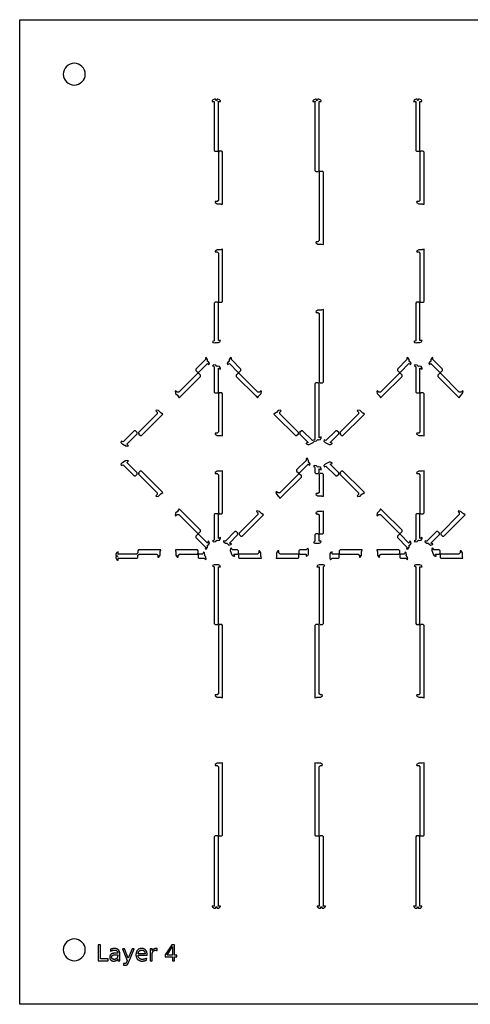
# Model space of a CAD drawing. Header units: metres. Extents: x -22 to 437, y -22 to 203.
# Tile 3 of 4: x 213 to 315, y -22 to 203. Entities that reach past the tile are written whole.
import ezdxf

# ---------------------------------------------------------------- set-up
doc = ezdxf.new("R2010")
doc.units = ezdxf.units.M

msp = doc.modelspace()

# ---------------------------------------------------------------- linework, layer by layer
for points in [[(437.46, -22.35), (212.55, -22.35), (212.55, 202.55), (437.46, 202.55), (437.46, -22.35)], [(227.5, 190.1), (227.46, 190.59), (227.31, 191.06), (227.08, 191.49), (226.77, 191.87), (226.39, 192.18), (225.96, 192.41), (225.49, 192.55), (225, 192.6), (224.52, 192.55), (224.05, 192.41), (223.61, 192.18), (223.24, 191.87), (222.93, 191.49), (222.69, 191.06), (222.55, 190.59), (222.5, 190.1), (222.55, 189.61), (222.69, 189.14), (222.93, 188.71), (223.24, 188.33), (223.61, 188.02), (224.05, 187.79), (224.52, 187.65), (225, 187.6), (225.49, 187.65), (225.96, 187.79), (226.39, 188.02), (226.77, 188.33), (227.08, 188.71), (227.31, 189.14), (227.46, 189.61), (227.5, 190.1)], [(257.6, 184.4), (257.42, 183.98), (257.25, 184.4), (257.04, 184.4), (256.85, 184.36), (256.85, 184.36), (256.69, 184.25), (256.59, 184.15), (256.48, 183.99), (256.48, 183.99), (256.46, 183.9), (257.04, 183.9), (256.94, 183.8), (256.94, 172.7), (257.14, 172.5), (257.7, 172.5), (257.9, 172.7), (257.9, 183.8), (257.8, 183.9), (258.38, 183.9), (258.36, 183.99), (258.36, 183.99), (258.26, 184.15), (258.16, 184.25), (257.81, 184.4), (257.6, 184.4)], [(280.6, 184.4), (280.42, 183.98), (280.25, 184.4), (280.04, 184.4), (279.71, 184.22), (279.71, 184.22), (279.69, 184.25), (279.59, 184.15), (279.48, 183.99), (279.48, 183.99), (279.46, 183.9), (280.04, 183.9), (279.94, 183.8), (279.94, 168.1), (280.14, 167.9), (280.7, 167.9), (280.9, 168.1), (280.9, 183.8), (280.8, 183.9), (281.38, 183.9), (281.36, 183.99), (281.36, 183.99), (281.26, 184.15), (281.16, 184.25), (280.81, 184.4), (280.6, 184.4)], [(303.6, 184.4), (303.42, 183.98), (303.25, 184.4), (303.04, 184.4), (302.71, 184.22), (302.71, 184.22), (302.69, 184.25), (302.59, 184.15), (302.48, 183.99), (302.48, 183.99), (302.46, 183.9), (303.04, 183.9), (302.94, 183.8), (302.94, 172.7), (303.14, 172.5), (303.7, 172.5), (303.9, 172.7), (303.9, 183.8), (303.8, 183.9), (304.38, 183.9), (304.36, 183.99), (304.36, 183.99), (304.26, 184.15), (304.16, 184.25), (303.81, 184.4), (303.6, 184.4)], [(258.87, 160.38), (258.87, 172.3), (258.67, 172.5), (258.1, 172.5), (257.9, 172.3), (257.9, 161.28), (257.62, 161), (257.2, 161), (257.2, 161), (257.16, 160.81), (257.16, 160.81), (257.62, 160.5), (258.46, 160.5), (258.46, 160.5), (258.51, 160.45), (258.87, 160.38)], [(304.87, 160.38), (304.87, 172.3), (304.67, 172.5), (304.1, 172.5), (303.9, 172.3), (303.9, 161.28), (303.62, 161), (303.2, 161), (303.2, 161), (303.16, 160.81), (303.16, 160.81), (303.62, 160.5), (304.46, 160.5), (304.46, 160.5), (304.51, 160.45), (304.87, 160.38)], [(281.87, 151.18), (281.87, 151.8), (281.87, 167.7), (281.67, 167.9), (281.1, 167.9), (280.9, 167.7), (280.9, 152.08), (280.62, 151.8), (280.2, 151.8), (280.2, 151.8), (280.16, 151.61), (280.16, 151.61), (280.62, 151.3), (281.46, 151.3), (281.46, 151.3), (281.51, 151.25), (281.87, 151.18)], [(258.1, 138), (258.67, 138), (258.87, 138.2), (258.87, 150.12), (258.51, 150.05), (258.46, 150), (258.46, 150), (257.62, 150), (257.16, 149.69), (257.16, 149.69), (257.2, 149.5), (257.2, 149.5), (257.62, 149.5), (257.9, 149.22), (257.9, 138.2), (258.1, 138)], [(304.1, 138), (304.67, 138), (304.87, 138.2), (304.87, 150.12), (304.51, 150.05), (304.46, 150), (304.46, 150), (303.62, 150), (303.16, 149.69), (303.16, 149.69), (303.2, 149.5), (303.2, 149.5), (303.62, 149.5), (303.9, 149.22), (303.9, 138.2), (304.1, 138)], [(258.4, 129.31), (257.9, 129.31), (257.9, 137.8), (257.7, 138), (257.14, 138), (256.94, 137.8), (256.94, 129.23), (256.53, 129.06), (256.67, 128.81), (256.67, 128.81), (257.13, 128.77), (257.24, 128.81), (257.24, 128.81), (257.9, 128.81), (258.26, 128.96), (258.26, 128.96), (258.4, 129.31)], [(304.4, 129.31), (303.9, 129.31), (303.9, 137.8), (303.7, 138), (303.14, 138), (302.94, 137.8), (302.94, 129.23), (302.53, 129.06), (302.67, 128.81), (302.67, 128.81), (303.13, 128.77), (303.24, 128.81), (303.24, 128.81), (303.9, 128.81), (304.26, 128.96), (304.26, 128.96), (304.4, 129.31)], [(281.1, 119.6), (281.67, 119.6), (281.87, 119.8), (281.87, 135.7), (281.87, 136.32), (281.51, 136.25), (281.46, 136.2), (281.46, 136.2), (280.62, 136.2), (280.16, 135.89), (280.16, 135.89), (280.2, 135.7), (280.2, 135.7), (280.62, 135.7), (280.9, 135.42), (280.9, 119.8), (281.1, 119.6)], [(254.94, 125.32), (254.94, 124.9), (252.77, 122.72), (252.77, 122.44), (253.16, 122.04), (253.45, 122.04), (255.39, 123.99), (255.8, 123.82), (255.88, 124.09), (255.88, 124.09), (255.58, 124.45), (255.44, 124.51), (255.44, 124.51), (255.44, 124.9), (255.13, 125.36), (255.13, 125.36), (254.94, 125.32), (254.94, 125.32)], [(256.59, 123.49), (256.81, 123.4), (256.94, 123.27), (256.94, 117.5), (257.14, 117.3), (257.7, 117.3), (257.9, 117.5), (257.9, 122.95), (258.36, 122.76), (258.4, 122.81), (258.4, 122.81), (258.4, 122.95), (258.18, 123.37), (258.18, 123.37), (257.71, 123.41), (257.57, 123.35), (257.57, 123.35), (257.3, 123.62), (256.75, 123.73), (256.75, 123.73), (256.59, 123.49)], [(260, 123.82), (260.41, 123.99), (262.36, 122.04), (262.65, 122.04), (263.04, 122.44), (263.04, 122.72), (260.87, 124.9), (260.87, 125.32), (260.87, 125.32), (260.68, 125.36), (260.67, 125.36), (260.37, 124.9), (260.37, 124.51), (260.37, 124.51), (260.22, 124.45), (259.92, 124.09), (259.92, 124.09), (260, 123.82)], [(300.94, 125.32), (300.94, 124.9), (298.77, 122.72), (298.77, 122.44), (299.16, 122.04), (299.45, 122.04), (301.39, 123.99), (301.8, 123.82), (301.88, 124.09), (301.88, 124.09), (301.58, 124.45), (301.44, 124.51), (301.44, 124.51), (301.44, 124.9), (301.13, 125.36), (301.13, 125.36), (300.94, 125.32), (300.94, 125.32)], [(302.59, 123.49), (302.81, 123.4), (302.94, 123.27), (302.94, 117.5), (303.14, 117.3), (303.7, 117.3), (303.9, 117.5), (303.9, 122.95), (304.36, 122.76), (304.4, 122.81), (304.4, 122.81), (304.4, 122.95), (304.18, 123.37), (304.18, 123.37), (303.71, 123.41), (303.57, 123.35), (303.57, 123.35), (303.3, 123.62), (302.75, 123.73), (302.75, 123.73), (302.59, 123.49)], [(306, 123.82), (306.41, 123.99), (308.36, 122.04), (308.65, 122.04), (309.04, 122.44), (309.04, 122.72), (306.87, 124.9), (306.87, 125.32), (306.87, 125.32), (306.68, 125.36), (306.67, 125.36), (306.37, 124.9), (306.37, 124.51), (306.37, 124.51), (306.22, 124.45), (305.92, 124.09), (305.92, 124.09), (306, 123.82)], [(248.94, 116.18), (249.38, 116.62), (253.84, 121.08), (253.84, 121.36), (253.45, 121.76), (253.16, 121.76), (248.9, 117.5), (248.5, 117.5), (248.21, 117.8), (248.21, 117.8), (248.04, 117.69), (248.04, 117.69), (248.15, 117.15), (248.55, 116.75), (248.74, 116.55), (248.74, 116.55), (248.74, 116.48), (248.94, 116.18)], [(267.6, 117.8), (267.3, 117.5), (266.9, 117.5), (262.65, 121.76), (262.36, 121.76), (261.97, 121.36), (261.97, 121.08), (266.42, 116.62), (266.86, 116.18), (267.06, 116.48), (267.06, 116.55), (267.06, 116.56), (267.65, 117.15), (267.76, 117.69), (267.76, 117.69), (267.6, 117.8), (267.6, 117.8)], [(294.94, 116.18), (295.38, 116.62), (299.84, 121.08), (299.84, 121.36), (299.45, 121.76), (299.16, 121.76), (294.9, 117.5), (294.5, 117.5), (294.21, 117.8), (294.21, 117.8), (294.04, 117.69), (294.04, 117.69), (294.15, 117.15), (294.55, 116.75), (294.74, 116.55), (294.74, 116.55), (294.74, 116.48), (294.94, 116.18)], [(308.36, 121.76), (307.97, 121.36), (307.97, 121.08), (312.86, 116.18), (313.06, 116.48), (313.06, 116.55), (313.06, 116.56), (313.65, 117.15), (313.76, 117.69), (313.76, 117.69), (313.6, 117.8), (313.6, 117.8), (313.3, 117.5), (312.9, 117.5), (308.65, 121.76), (308.36, 121.76)], [(281.4, 107.19), (281.36, 107.24), (280.9, 107.05), (280.9, 107.05), (280.9, 119.4), (280.7, 119.6), (280.14, 119.6), (279.94, 119.4), (279.94, 106.73), (279.81, 106.6), (279.36, 106.41), (277.13, 108.64), (276.84, 108.64), (276.45, 108.24), (276.54, 108.02), (276.52, 108.03), (276.45, 107.96), (278.39, 106.01), (277.94, 105.82), (277.94, 105.75), (277.94, 105.76), (278.04, 105.66), (278.3, 105.52), (278.3, 105.52), (278.59, 105.55), (279.55, 105.95), (279.82, 106.28), (279.82, 106.28), (280.3, 106.38), (280.57, 106.65), (280.57, 106.65), (280.71, 106.59), (281.18, 106.63), (281.18, 106.63), (281.4, 107.05), (281.4, 107.19), (281.4, 107.19)], [(257.9, 117.1), (257.9, 108.38), (257.62, 108.1), (257.2, 108.1), (257.2, 108.1), (257.16, 107.91), (257.16, 107.91), (257.62, 107.6), (258.19, 107.6), (258.46, 107.6), (258.46, 107.6), (258.51, 107.55), (258.87, 107.48), (258.87, 117.1), (258.67, 117.3), (258.1, 117.3), (257.9, 117.1)], [(303.9, 117.1), (303.9, 108.38), (303.62, 108.1), (303.2, 108.1), (303.2, 108.1), (303.16, 107.91), (303.16, 107.91), (303.62, 107.6), (304.19, 107.6), (304.46, 107.6), (304.46, 107.6), (304.51, 107.55), (304.87, 107.48), (304.87, 117.1), (304.67, 117.3), (304.1, 117.3), (303.9, 117.1)], [(239.93, 107.67), (240, 107.74), (240, 107.66), (239.95, 107.65), (240.04, 107.56), (240.33, 107.56), (244.78, 112.02), (245.22, 112.46), (244.92, 112.66), (244.85, 112.66), (244.85, 112.66), (244.66, 112.85), (244.26, 113.25), (243.71, 113.36), (243.71, 113.36), (243.61, 113.2), (243.61, 113.2), (243.9, 112.9), (243.9, 112.5), (239.65, 108.24), (239.74, 108.02), (239.72, 108.03), (239.65, 107.96), (239.93, 107.67)], [(276.16, 108.24), (271.9, 112.5), (271.9, 112.9), (272.2, 113.2), (272.2, 113.2), (272.09, 113.36), (272.09, 113.36), (271.55, 113.25), (271.15, 112.85), (270.96, 112.66), (270.96, 112.66), (270.89, 112.66), (270.58, 112.46), (271.02, 112.02), (275.48, 107.56), (275.77, 107.56), (276.16, 107.96), (276.16, 108.24)], [(285.65, 107.96), (286.04, 107.56), (286.33, 107.56), (290.78, 112.02), (291.22, 112.46), (290.92, 112.66), (290.85, 112.66), (290.85, 112.66), (290.26, 113.25), (289.71, 113.36), (289.71, 113.36), (289.61, 113.2), (289.61, 113.2), (289.9, 112.9), (289.9, 112.5), (285.65, 108.24), (285.72, 108.17), (285.74, 108.18), (285.65, 107.96)], [(236.5, 105.33), (236.68, 105.37), (236.75, 105.2), (236.64, 105.24), (236.64, 105.23), (236.72, 105.18), (237.05, 105.1), (237.05, 105.1), (237.35, 105.24), (237, 105.59), (239.36, 107.96), (239.36, 108.24), (238.97, 108.64), (238.68, 108.64), (236.15, 106.11), (235.74, 106.28), (235.66, 106.01), (235.66, 106.01), (235.96, 105.65), (236.11, 105.59), (236.11, 105.59), (236.5, 105.33)], [(283.87, 105.75), (283.87, 105.82), (283.41, 106.01), (285.36, 107.96), (285.36, 108.24), (284.97, 108.64), (284.68, 108.64), (282.45, 106.41), (282.04, 106.58), (281.96, 106.31), (281.96, 106.31), (282.26, 105.95), (283.22, 105.55), (283.51, 105.52), (283.51, 105.52), (283.77, 105.66), (283.86, 105.76), (283.87, 105.75)], [(235.74, 100.72), (236.15, 100.89), (238.68, 98.36), (238.97, 98.36), (239.36, 98.76), (239.36, 99.04), (237, 101.41), (237.35, 101.76), (237.05, 101.9), (237.05, 101.9), (236.72, 101.82), (236.11, 101.41), (236.11, 101.41), (235.96, 101.35), (235.66, 100.99), (235.66, 100.99), (235.74, 100.72)], [(277.94, 102.32), (277.94, 101.9), (275.77, 99.72), (275.77, 99.44), (276.16, 99.04), (276.45, 99.04), (278.39, 100.99), (278.8, 100.82), (278.88, 101.09), (278.88, 101.09), (278.58, 101.45), (278.44, 101.51), (278.44, 101.51), (278.44, 101.9), (278.13, 102.36), (278.13, 102.36), (277.94, 102.32), (277.94, 102.32)], [(282.04, 100.42), (282.45, 100.59), (284.68, 98.36), (284.97, 98.36), (285.36, 98.76), (285.36, 99.04), (283.41, 100.99), (283.87, 101.18), (283.87, 101.25), (283.86, 101.24), (283.77, 101.34), (283.51, 101.48), (283.51, 101.48), (283.22, 101.45), (282.26, 101.05), (281.96, 100.69), (281.96, 100.69), (282.04, 100.42)], [(239.74, 98.82), (239.72, 98.83), (239.65, 98.76), (243.9, 94.5), (243.9, 94.1), (243.61, 93.8), (243.61, 93.8), (243.71, 93.64), (243.71, 93.64), (244.26, 93.75), (244.85, 94.34), (244.85, 94.34), (244.92, 94.34), (245.22, 94.54), (244.78, 94.98), (240.33, 99.44), (240.04, 99.44), (239.65, 99.04), (239.74, 98.82)], [(257.2, 98.9), (257.62, 98.9), (257.9, 98.62), (257.9, 89.9), (258.1, 89.7), (258.67, 89.7), (258.87, 89.9), (258.87, 99.52), (258.51, 99.45), (258.46, 99.4), (258.46, 99.4), (257.62, 99.4), (257.16, 99.09), (257.16, 99.09), (257.2, 98.9), (257.2, 98.9)], [(279.59, 100.49), (279.81, 100.4), (279.94, 100.27), (279.94, 99.1), (280.14, 98.9), (280.7, 98.9), (280.9, 99.1), (280.9, 99.95), (280.9, 99.95), (281.36, 99.76), (281.4, 99.81), (281.4, 99.81), (281.4, 99.95), (281.18, 100.37), (281.18, 100.37), (280.71, 100.41), (280.57, 100.35), (280.57, 100.35), (280.3, 100.62), (279.75, 100.73), (279.75, 100.73), (279.59, 100.49)], [(285.74, 98.82), (285.72, 98.83), (285.65, 98.76), (289.9, 94.5), (289.9, 94.1), (289.61, 93.8), (289.61, 93.8), (289.71, 93.64), (289.71, 93.64), (290.26, 93.75), (290.66, 94.15), (290.85, 94.34), (290.85, 94.34), (290.92, 94.34), (291.22, 94.54), (290.78, 94.98), (286.33, 99.44), (286.04, 99.44), (285.65, 99.04), (285.74, 98.82)], [(303.2, 98.9), (303.62, 98.9), (303.9, 98.62), (303.9, 89.9), (304.1, 89.7), (304.67, 89.7), (304.87, 89.9), (304.87, 99.52), (304.51, 99.45), (304.46, 99.4), (304.46, 99.4), (303.62, 99.4), (303.16, 99.09), (303.16, 99.09), (303.2, 98.9), (303.2, 98.9)], [(276.16, 98.76), (271.9, 94.5), (271.5, 94.5), (271.21, 94.8), (271.21, 94.8), (271.04, 94.69), (271.04, 94.69), (271.15, 94.15), (271.55, 93.75), (271.74, 93.55), (271.74, 93.55), (271.74, 93.48), (271.94, 93.18), (272.38, 93.62), (276.84, 98.08), (276.84, 98.36), (276.45, 98.76), (276.16, 98.76)], [(280.9, 98.7), (280.9, 94.58), (280.62, 94.3), (280.2, 94.3), (280.2, 94.3), (280.16, 94.11), (280.16, 94.11), (280.62, 93.8), (281.46, 93.8), (281.46, 93.8), (281.51, 93.75), (281.87, 93.68), (281.87, 94.3), (281.87, 98.7), (281.67, 98.9), (281.1, 98.9), (280.9, 98.7)], [(248.21, 89.2), (248.5, 89.5), (248.9, 89.5), (253.16, 85.24), (253.45, 85.24), (253.84, 85.64), (253.84, 85.92), (249.38, 90.38), (248.94, 90.82), (248.74, 90.52), (248.74, 90.45), (248.74, 90.44), (248.55, 90.25), (248.15, 89.85), (248.04, 89.31), (248.04, 89.31), (248.21, 89.2), (248.21, 89.2)], [(266.61, 90.2), (266.9, 89.9), (266.9, 89.5), (262.65, 85.24), (262.65, 84.96), (263.04, 84.56), (263.33, 84.56), (267.78, 89.02), (268.22, 89.46), (267.92, 89.66), (267.85, 89.66), (267.85, 89.66), (267.26, 90.25), (266.71, 90.36), (266.71, 90.36), (266.61, 90.2), (266.61, 90.2)], [(280.2, 89.7), (280.62, 89.7), (280.9, 89.42), (280.9, 85.3), (281.1, 85.1), (281.67, 85.1), (281.87, 85.3), (281.87, 90.32), (281.51, 90.25), (281.46, 90.2), (281.46, 90.2), (280.62, 90.2), (280.16, 89.89), (280.16, 89.89), (280.2, 89.7), (280.2, 89.7)], [(294.21, 89.2), (294.5, 89.5), (294.9, 89.5), (299.16, 85.24), (299.45, 85.24), (299.84, 85.64), (299.84, 85.92), (295.38, 90.38), (294.94, 90.82), (294.74, 90.52), (294.74, 90.45), (294.74, 90.44), (294.15, 89.85), (294.04, 89.31), (294.04, 89.31), (294.21, 89.2), (294.21, 89.2)], [(312.61, 90.2), (312.9, 89.9), (312.9, 89.5), (308.65, 85.24), (308.65, 84.96), (309.04, 84.56), (309.33, 84.56), (314.22, 89.46), (313.92, 89.66), (313.85, 89.66), (313.85, 89.66), (313.66, 89.85), (313.26, 90.25), (312.71, 90.36), (312.71, 90.36), (312.61, 90.2), (312.61, 90.2)], [(258.4, 84.19), (258.36, 84.24), (257.9, 84.05), (257.9, 89.5), (257.7, 89.7), (257.14, 89.7), (256.94, 89.5), (256.94, 83.73), (256.81, 83.6), (256.59, 83.51), (256.75, 83.27), (256.75, 83.27), (257.3, 83.38), (257.57, 83.65), (257.57, 83.65), (257.71, 83.59), (258.18, 83.63), (258.18, 83.63), (258.4, 84.05), (258.4, 84.19), (258.4, 84.19)], [(304.4, 84.19), (304.36, 84.24), (303.9, 84.05), (303.9, 84.05), (303.9, 89.5), (303.7, 89.7), (303.14, 89.7), (302.94, 89.5), (302.94, 83.73), (302.81, 83.6), (302.59, 83.51), (302.75, 83.27), (302.75, 83.27), (303.3, 83.38), (303.57, 83.65), (303.57, 83.65), (303.71, 83.59), (304.18, 83.63), (304.18, 83.63), (304.4, 84.05), (304.4, 84.19), (304.4, 84.19)], [(262.08, 85.53), (262.01, 85.46), (262.01, 85.54), (262.06, 85.55), (261.97, 85.64), (261.68, 85.64), (259.51, 83.46), (259.32, 83.46), (259.1, 83.55), (259.05, 83.27), (259.05, 83.27), (259.51, 82.96), (259.89, 82.96), (259.89, 82.96), (259.95, 82.82), (260.32, 82.52), (260.32, 82.52), (260.77, 82.66), (260.86, 82.76), (260.87, 82.75), (260.87, 82.82), (260.41, 83.01), (262.36, 84.96), (262.27, 85.18), (262.29, 85.17), (262.36, 85.24), (262.08, 85.53)], [(306.87, 82.75), (306.87, 82.82), (306.41, 83.01), (308.36, 84.96), (308.36, 85.24), (307.97, 85.64), (307.68, 85.64), (305.51, 83.46), (305.32, 83.46), (305.1, 83.55), (305.05, 83.27), (305.05, 83.27), (305.51, 82.96), (305.89, 82.96), (305.89, 82.96), (305.95, 82.82), (306.32, 82.52), (306.32, 82.52), (306.77, 82.66), (306.86, 82.76), (306.87, 82.75)], [(255.65, 83.46), (255.58, 83.46), (255.39, 83.01), (253.45, 84.96), (253.16, 84.96), (252.77, 84.56), (252.77, 84.28), (254.94, 82.1), (254.94, 81.92), (254.85, 81.7), (255.13, 81.64), (255.13, 81.64), (255.44, 82.1), (255.44, 82.49), (255.44, 82.49), (255.58, 82.55), (255.88, 82.91), (255.88, 82.91), (255.75, 83.36), (255.65, 83.46), (255.65, 83.46)], [(281.4, 83.46), (280.9, 83.46), (280.9, 84.9), (280.7, 85.1), (280.14, 85.1), (279.94, 84.9), (279.94, 83.46), (279.59, 83.11), (279.59, 83.11), (279.94, 82.96), (280.9, 82.96), (281.26, 83.11), (281.26, 83.11), (281.4, 83.46)], [(300.94, 81.92), (300.85, 81.7), (301.13, 81.64), (301.13, 81.64), (301.44, 82.1), (301.44, 82.49), (301.44, 82.49), (301.58, 82.55), (301.88, 82.91), (301.88, 82.91), (301.75, 83.36), (301.65, 83.46), (301.65, 83.46), (301.58, 83.46), (301.39, 83.01), (299.45, 84.96), (299.16, 84.96), (298.77, 84.56), (298.77, 84.28), (300.94, 82.1), (300.94, 81.92)], [(234.5, 80.19), (234.92, 80.02), (234.5, 79.85), (234.5, 79.64), (234.54, 79.45), (234.54, 79.45), (234.65, 79.29), (234.75, 79.19), (234.91, 79.08), (234.91, 79.08), (235, 79.06), (235, 79.64), (235.1, 79.54), (239.3, 79.54), (239.5, 79.74), (239.5, 80.22), (239.79, 80.5), (243.82, 80.5), (244.1, 80.22), (244.1, 79.8), (244.1, 79.8), (244.29, 79.76), (244.29, 79.76), (244.6, 80.22), (244.6, 80.78), (244.6, 81.05), (244.6, 81.06), (244.65, 81.11), (244.73, 81.46), (239.7, 81.46), (239.5, 81.26), (239.5, 80.78), (239.22, 80.5), (235.1, 80.5), (235, 80.4), (235, 80.98), (234.91, 80.96), (234.91, 80.96), (234.75, 80.85), (234.65, 80.75), (234.54, 80.59), (234.54, 80.59), (234.5, 80.4), (234.5, 80.19)], [(248.7, 79.8), (248.7, 80.22), (248.99, 80.5), (253.1, 80.5), (253.3, 80.7), (253.3, 81.26), (253.1, 81.46), (248.08, 81.46), (248.15, 81.11), (248.2, 81.06), (248.2, 81.05), (248.2, 80.78), (248.2, 80.22), (248.51, 79.76), (248.51, 79.76), (248.7, 79.8), (248.7, 79.8)], [(261.59, 80), (261.64, 80.05), (261.45, 80.5), (262.3, 80.5), (262.5, 80.7), (262.5, 81.26), (262.3, 81.46), (261.05, 81.46), (260.88, 81.87), (260.64, 81.74), (260.64, 81.74), (260.59, 81.27), (260.99, 80.31), (261.17, 80.09), (261.18, 80.09), (261.45, 80), (261.59, 80), (261.59, 80)], [(262.5, 80.3), (262.5, 79.74), (262.7, 79.54), (267.73, 79.54), (267.66, 79.89), (267.6, 79.94), (267.6, 79.95), (267.6, 80.22), (267.6, 80.78), (267.29, 81.24), (267.29, 81.24), (267.1, 81.2), (267.1, 81.2), (267.1, 80.78), (266.82, 80.5), (262.7, 80.5), (262.5, 80.3)], [(271.08, 79.54), (276.1, 79.54), (276.3, 79.74), (276.3, 80.3), (276.1, 80.5), (271.99, 80.5), (271.7, 80.78), (271.7, 81.2), (271.7, 81.2), (271.51, 81.24), (271.51, 81.24), (271.2, 80.78), (271.2, 79.95), (271.2, 79.94), (271.15, 79.89), (271.08, 79.54)], [(278.29, 81.81), (277.94, 81.46), (276.5, 81.46), (276.3, 81.26), (276.3, 80.7), (276.5, 80.5), (277.94, 80.5), (277.94, 80), (278.29, 80.15), (278.29, 80.15), (278.44, 80.5), (278.44, 81.46), (278.29, 81.81), (278.29, 81.81)], [(283.87, 79.54), (285.3, 79.54), (285.5, 79.74), (285.5, 80.3), (285.3, 80.5), (283.87, 80.5), (283.87, 81), (283.51, 80.85), (283.51, 80.85), (283.37, 80.5), (283.37, 79.54), (283.51, 79.19), (283.51, 79.19), (283.87, 79.54)], [(285.7, 80.5), (289.82, 80.5), (290.1, 80.22), (290.1, 79.8), (290.1, 79.8), (290.29, 79.76), (290.29, 79.76), (290.6, 80.22), (290.6, 81.05), (290.6, 81.06), (290.65, 81.11), (290.73, 81.46), (285.7, 81.46), (285.5, 81.26), (285.5, 80.7), (285.7, 80.5)], [(294.7, 79.8), (294.7, 80.22), (294.99, 80.5), (299.1, 80.5), (299.3, 80.7), (299.3, 81.26), (299.1, 81.46), (294.08, 81.46), (294.15, 81.11), (294.2, 81.06), (294.2, 81.05), (294.2, 80.78), (294.2, 80.22), (294.51, 79.76), (294.51, 79.76), (294.7, 79.8), (294.7, 79.8)], [(307.59, 80), (307.64, 80.05), (307.45, 80.5), (308.3, 80.5), (308.5, 80.7), (308.5, 81.26), (308.3, 81.46), (307.05, 81.46), (306.88, 81.87), (306.64, 81.74), (306.64, 81.74), (306.59, 81.27), (306.99, 80.31), (307.17, 80.09), (307.18, 80.09), (307.45, 80), (307.59, 80), (307.59, 80)], [(308.5, 80.3), (308.5, 79.74), (308.7, 79.54), (313.73, 79.54), (313.66, 79.89), (313.6, 79.94), (313.6, 79.95), (313.6, 80.22), (313.6, 80.78), (313.29, 81.24), (313.29, 81.24), (313.1, 81.2), (313.1, 81.2), (313.1, 80.78), (312.82, 80.5), (308.7, 80.5), (308.5, 80.3)], [(254.52, 80.91), (254.36, 80.5), (253.5, 80.5), (253.3, 80.3), (253.3, 79.74), (253.5, 79.54), (254.68, 79.54), (254.98, 79.24), (254.98, 79.24), (255.14, 79.35), (255.14, 79.35), (255.03, 79.89), (254.76, 80.16), (254.76, 80.17), (254.82, 80.31), (254.77, 80.78), (254.77, 80.78), (254.52, 80.91)], [(300.52, 80.91), (300.36, 80.5), (299.5, 80.5), (299.3, 80.3), (299.3, 79.74), (299.5, 79.54), (300.68, 79.54), (300.98, 79.24), (300.98, 79.24), (301.14, 79.35), (301.14, 79.35), (301.03, 79.89), (300.76, 80.16), (300.76, 80.17), (300.82, 80.31), (300.77, 80.78), (300.77, 80.78), (300.52, 80.91)], [(256.59, 77.89), (256.94, 77.54), (256.94, 64.6), (257.14, 64.4), (257.7, 64.4), (257.9, 64.6), (257.9, 77.54), (258.4, 77.54), (258.26, 77.89), (258.26, 77.89), (257.9, 78.04), (256.94, 78.04), (256.59, 77.89), (256.59, 77.89)], [(280.41, 77.54), (280.9, 77.54), (280.9, 64.6), (281.1, 64.4), (281.67, 64.4), (281.87, 64.6), (281.87, 77.54), (282.22, 77.89), (282.22, 77.89), (281.86, 78.04), (280.9, 78.04), (280.55, 77.89), (280.55, 77.89), (280.41, 77.54)], [(302.59, 77.89), (302.94, 77.54), (302.94, 64.6), (303.14, 64.4), (303.7, 64.4), (303.9, 64.6), (303.9, 77.54), (304.4, 77.54), (304.26, 77.89), (304.26, 77.89), (303.9, 78.04), (302.94, 78.04), (302.59, 77.89), (302.59, 77.89)], [(257.9, 64.2), (257.9, 48.58), (257.62, 48.3), (257.2, 48.3), (257.2, 48.3), (257.16, 48.11), (257.16, 48.11), (257.62, 47.8), (258.46, 47.8), (258.46, 47.8), (258.51, 47.75), (258.87, 47.68), (258.87, 64.2), (258.67, 64.4), (258.1, 64.4), (257.9, 64.2)], [(280.7, 64.4), (280.14, 64.4), (279.94, 64.2), (279.94, 48.3), (279.94, 47.68), (280.3, 47.75), (280.35, 47.8), (280.35, 47.8), (280.62, 47.8), (281.18, 47.8), (281.65, 48.11), (281.65, 48.11), (281.61, 48.3), (281.61, 48.3), (281.19, 48.3), (280.9, 48.58), (280.9, 64.2), (280.7, 64.4)], [(303.9, 64.2), (303.9, 48.58), (303.62, 48.3), (303.2, 48.3), (303.2, 48.3), (303.16, 48.11), (303.16, 48.11), (303.62, 47.8), (304.46, 47.8), (304.46, 47.8), (304.51, 47.75), (304.87, 47.68), (304.87, 48.3), (304.87, 64.2), (304.67, 64.4), (304.1, 64.4), (303.9, 64.2)], [(257.2, 32.2), (257.62, 32.2), (257.9, 31.92), (257.9, 16.3), (258.1, 16.1), (258.67, 16.1), (258.87, 16.3), (258.87, 32.82), (258.51, 32.75), (258.46, 32.7), (258.46, 32.7), (257.62, 32.7), (257.16, 32.39), (257.16, 32.39), (257.2, 32.2), (257.2, 32.2)], [(279.94, 32.82), (279.94, 16.3), (280.14, 16.1), (280.7, 16.1), (280.9, 16.3), (280.9, 31.92), (281.19, 32.2), (281.61, 32.2), (281.61, 32.2), (281.65, 32.39), (281.65, 32.39), (281.18, 32.7), (280.62, 32.7), (280.35, 32.7), (280.35, 32.7), (280.3, 32.75), (279.94, 32.82)], [(303.2, 32.2), (303.62, 32.2), (303.9, 31.92), (303.9, 16.3), (304.1, 16.1), (304.67, 16.1), (304.87, 16.3), (304.87, 32.2), (304.87, 32.82), (304.51, 32.75), (304.46, 32.7), (304.46, 32.7), (303.62, 32.7), (303.16, 32.39), (303.16, 32.39), (303.2, 32.2), (303.2, 32.2)], [(257.25, -0.4), (257.42, 0.02), (257.6, -0.4), (257.8, -0.4), (257.99, -0.36), (257.99, -0.36), (258.16, -0.25), (258.26, -0.15), (258.36, 0.01), (258.36, 0.01), (258.38, 0.1), (257.8, 0.1), (257.9, 0.2), (257.9, 15.9), (257.7, 16.1), (257.14, 16.1), (256.94, 15.9), (256.94, 0.2), (257.04, 0.1), (256.46, 0.1), (256.48, 0.01), (256.48, 0.01), (256.59, -0.15), (256.69, -0.25), (256.85, -0.36), (256.85, -0.36), (257.04, -0.4), (257.25, -0.4)], [(281.21, -0.4), (281.38, 0.02), (281.56, -0.4), (281.76, -0.4), (281.96, -0.36), (281.96, -0.36), (282.12, -0.25), (282.22, -0.15), (282.33, 0.01), (282.33, 0.01), (282.34, 0.1), (281.77, 0.1), (281.87, 0.2), (281.87, 15.9), (281.67, 16.1), (281.1, 16.1), (280.9, 15.9), (280.9, 0.2), (281, 0.1), (280.42, 0.1), (280.44, 0.01), (280.44, 0.01), (280.55, -0.15), (280.65, -0.25), (280.81, -0.36), (280.81, -0.36), (281, -0.4), (281.21, -0.4)], [(303.25, -0.4), (303.42, 0.02), (303.6, -0.4), (303.8, -0.4), (303.99, -0.36), (303.99, -0.36), (304.16, -0.25), (304.26, -0.15), (304.36, 0.01), (304.36, 0.01), (304.38, 0.1), (303.8, 0.1), (303.9, 0.2), (303.9, 15.9), (303.7, 16.1), (303.14, 16.1), (302.94, 15.9), (302.94, 0.2), (303.04, 0.1), (302.46, 0.1), (302.48, 0.01), (302.48, 0.01), (302.59, -0.15), (302.69, -0.25), (302.85, -0.36), (302.85, -0.36), (303.04, -0.4), (303.25, -0.4)], [(227.5, -9.9), (227.46, -9.41), (227.31, -8.94), (227.08, -8.51), (226.77, -8.13), (226.39, -7.82), (225.96, -7.59), (225.49, -7.45), (225, -7.4), (224.52, -7.45), (224.05, -7.59), (223.61, -7.82), (223.24, -8.13), (222.93, -8.51), (222.69, -8.94), (222.55, -9.41), (222.5, -9.9), (222.55, -10.39), (222.69, -10.86), (222.93, -11.29), (223.24, -11.67), (223.61, -11.98), (224.05, -12.21), (224.52, -12.35), (225, -12.4), (225.49, -12.35), (225.96, -12.21), (226.39, -11.98), (226.77, -11.67), (227.08, -11.29), (227.31, -10.86), (227.46, -10.39), (227.5, -9.9)], [(230.49, -8.75), (230.49, -12.4), (232.76, -12.4), (232.76, -11.99), (230.99, -11.99), (230.99, -8.75), (230.49, -8.75)], [(247.29, -8.75), (245.78, -11.06), (245.78, -11.54), (247.42, -11.54), (247.42, -12.4), (247.91, -12.4), (247.91, -11.54), (248.43, -11.54), (248.43, -11.13), (247.91, -11.13), (247.91, -8.75), (247.29, -8.75)], [(235.4, -10.84), (235.4, -10.72), (235.39, -10.6), (235.37, -10.49), (235.35, -10.39), (235.33, -10.29), (235.29, -10.2), (235.26, -10.12), (235.21, -10.04), (235.16, -9.97), (235.11, -9.91), (235.04, -9.85), (234.98, -9.8), (234.9, -9.75), (234.82, -9.71), (234.74, -9.68), (234.65, -9.65), (234.55, -9.63), (234.45, -9.61), (234.34, -9.6), (234.22, -9.6), (234.18, -9.6), (234.13, -9.6), (234.09, -9.6), (234.04, -9.61), (234, -9.61), (233.95, -9.62), (233.91, -9.62), (233.86, -9.63), (233.81, -9.64), (233.77, -9.65), (233.72, -9.66), (233.67, -9.67), (233.63, -9.68), (233.58, -9.69), (233.53, -9.71), (233.48, -9.72), (233.44, -9.74), (233.39, -9.75), (233.34, -9.77), (233.29, -9.79), (233.29, -10.21), (233.33, -10.18), (233.37, -10.16), (233.41, -10.14), (233.46, -10.12), (233.5, -10.11), (233.54, -10.09), (233.59, -10.08), (233.63, -10.06), (233.67, -10.05), (233.72, -10.04), (233.76, -10.03), (233.81, -10.02), (233.85, -10.01), (233.9, -10), (233.94, -9.99), (233.99, -9.99), (234.03, -9.99), (234.08, -9.98), (234.13, -9.98), (234.17, -9.98), (234.25, -9.98), (234.31, -9.99), (234.38, -10), (234.44, -10.01), (234.5, -10.02), (234.56, -10.04), (234.61, -10.06), (234.66, -10.09), (234.7, -10.12), (234.75, -10.15), (234.79, -10.19), (234.82, -10.22), (234.85, -10.26), (234.88, -10.31), (234.9, -10.35), (234.92, -10.4), (234.93, -10.46), (234.94, -10.51), (234.95, -10.57), (234.95, -10.63), (234.95, -10.67), (234.32, -10.67), (234.2, -10.68), (234.09, -10.68), (233.98, -10.7), (233.88, -10.71), (233.78, -10.73), (233.69, -10.76), (233.61, -10.79), (233.53, -10.82), (233.46, -10.86), (233.4, -10.91), (233.34, -10.96), (233.29, -11.01), (233.24, -11.07), (233.2, -11.13), (233.17, -11.2), (233.14, -11.27), (233.12, -11.35), (233.1, -11.43), (233.09, -11.51), (233.09, -11.6), (233.09, -11.68), (233.1, -11.76), (233.11, -11.83), (233.13, -11.89), (233.15, -11.96), (233.18, -12.02), (233.21, -12.08), (233.25, -12.13), (233.29, -12.19), (233.34, -12.24), (233.39, -12.28), (233.44, -12.32), (233.5, -12.36), (233.56, -12.39), (233.63, -12.41), (233.7, -12.43), (233.77, -12.45), (233.84, -12.46), (233.92, -12.47), (234, -12.47), (234.07, -12.47), (234.13, -12.47), (234.19, -12.46), (234.25, -12.45), (234.31, -12.44), (234.37, -12.43), (234.42, -12.41), (234.47, -12.4), (234.52, -12.37), (234.57, -12.35), (234.61, -12.33), (234.66, -12.3), (234.7, -12.27), (234.74, -12.24), (234.78, -12.2), (234.82, -12.16), (234.85, -12.12), (234.89, -12.08), (234.92, -12.03), (234.95, -11.99), (234.95, -12.4), (235.4, -12.4), (235.4, -10.84)], [(234.5, -11.03), (234.95, -11.03), (234.95, -11.13), (234.95, -11.21), (234.94, -11.29), (234.93, -11.37), (234.91, -11.45), (234.89, -11.52), (234.87, -11.59), (234.84, -11.66), (234.81, -11.72), (234.77, -11.77), (234.72, -11.83), (234.68, -11.88), (234.63, -11.93), (234.58, -11.96), (234.52, -12), (234.46, -12.03), (234.4, -12.05), (234.34, -12.07), (234.27, -12.08), (234.2, -12.09), (234.12, -12.09), (234.07, -12.09), (234.02, -12.09), (233.97, -12.08), (233.93, -12.07), (233.88, -12.06), (233.84, -12.04), (233.8, -12.03), (233.76, -12.01), (233.73, -11.98), (233.7, -11.95), (233.67, -11.93), (233.64, -11.89), (233.62, -11.86), (233.6, -11.83), (233.58, -11.79), (233.56, -11.75), (233.55, -11.71), (233.54, -11.67), (233.54, -11.62), (233.54, -11.58), (233.54, -11.52), (233.55, -11.46), (233.56, -11.41), (233.57, -11.36), (233.59, -11.32), (233.61, -11.28), (233.64, -11.24), (233.67, -11.21), (233.71, -11.18), (233.75, -11.15), (233.79, -11.13), (233.85, -11.11), (233.9, -11.09), (233.97, -11.07), (234.04, -11.06), (234.12, -11.05), (234.21, -11.04), (234.3, -11.03), (234.4, -11.03), (234.5, -11.03)], [(237.46, -12.65), (238.66, -9.67), (238.19, -9.67), (237.33, -11.8), (236.48, -9.67), (236, -9.67), (237.11, -12.36), (237.03, -12.56), (237, -12.62), (236.98, -12.68), (236.95, -12.74), (236.93, -12.78), (236.91, -12.83), (236.89, -12.87), (236.86, -12.9), (236.84, -12.93), (236.82, -12.96), (236.8, -12.98), (236.78, -12.99), (236.76, -13.01), (236.73, -13.02), (236.71, -13.03), (236.68, -13.04), (236.65, -13.05), (236.62, -13.06), (236.58, -13.06), (236.55, -13.06), (236.51, -13.06), (236.25, -13.06), (236.25, -13.44), (236.61, -13.44), (236.67, -13.44), (236.72, -13.43), (236.78, -13.43), (236.83, -13.42), (236.88, -13.4), (236.93, -13.39), (236.97, -13.37), (237.01, -13.34), (237.05, -13.32), (237.09, -13.29), (237.13, -13.26), (237.16, -13.22), (237.2, -13.17), (237.24, -13.12), (237.27, -13.06), (237.31, -12.99), (237.35, -12.92), (237.39, -12.84), (237.42, -12.75), (237.46, -12.65)], [(241.62, -10.92), (241.62, -10.8), (241.61, -10.69), (241.59, -10.58), (241.57, -10.47), (241.54, -10.37), (241.51, -10.28), (241.47, -10.19), (241.42, -10.11), (241.36, -10.03), (241.3, -9.96), (241.23, -9.89), (241.16, -9.83), (241.09, -9.77), (241.01, -9.73), (240.92, -9.69), (240.83, -9.66), (240.74, -9.63), (240.64, -9.61), (240.54, -9.6), (240.43, -9.6), (240.31, -9.6), (240.19, -9.62), (240.08, -9.64), (239.98, -9.66), (239.88, -9.7), (239.78, -9.74), (239.69, -9.79), (239.61, -9.85), (239.53, -9.92), (239.45, -9.99), (239.38, -10.08), (239.32, -10.16), (239.27, -10.26), (239.22, -10.35), (239.18, -10.46), (239.15, -10.57), (239.12, -10.68), (239.1, -10.8), (239.09, -10.93), (239.09, -11.06), (239.09, -11.19), (239.1, -11.31), (239.12, -11.43), (239.15, -11.54), (239.18, -11.64), (239.23, -11.74), (239.28, -11.84), (239.33, -11.93), (239.4, -12.01), (239.47, -12.09), (239.55, -12.16), (239.63, -12.23), (239.72, -12.28), (239.82, -12.33), (239.92, -12.38), (240.03, -12.41), (240.14, -12.44), (240.26, -12.46), (240.38, -12.47), (240.51, -12.47), (240.56, -12.47), (240.61, -12.47), (240.66, -12.47), (240.71, -12.46), (240.77, -12.46), (240.82, -12.45), (240.87, -12.44), (240.92, -12.44), (240.97, -12.43), (241.02, -12.42), (241.07, -12.41), (241.12, -12.39), (241.17, -12.38), (241.22, -12.37), (241.27, -12.35), (241.32, -12.34), (241.37, -12.32), (241.42, -12.3), (241.47, -12.28), (241.52, -12.26), (241.52, -11.84), (241.47, -11.86), (241.42, -11.88), (241.37, -11.91), (241.33, -11.93), (241.28, -11.95), (241.23, -11.97), (241.18, -11.98), (241.13, -12), (241.08, -12.01), (241.03, -12.03), (240.99, -12.04), (240.94, -12.05), (240.89, -12.06), (240.84, -12.07), (240.79, -12.07), (240.74, -12.08), (240.69, -12.08), (240.64, -12.09), (240.58, -12.09), (240.53, -12.09), (240.45, -12.09), (240.36, -12.08), (240.28, -12.07), (240.21, -12.05), (240.14, -12.03), (240.07, -12), (240, -11.97), (239.94, -11.93), (239.89, -11.89), (239.84, -11.85), (239.79, -11.8), (239.75, -11.74), (239.71, -11.68), (239.67, -11.62), (239.64, -11.55), (239.62, -11.48), (239.59, -11.4), (239.58, -11.32), (239.56, -11.23), (239.56, -11.14), (241.62, -11.14), (241.62, -10.92)], [(241.17, -10.79), (239.57, -10.79), (239.58, -10.72), (239.59, -10.64), (239.61, -10.58), (239.63, -10.51), (239.65, -10.45), (239.68, -10.39), (239.71, -10.34), (239.75, -10.28), (239.79, -10.24), (239.83, -10.19), (239.88, -10.15), (239.93, -10.12), (239.98, -10.08), (240.04, -10.06), (240.1, -10.03), (240.16, -10.01), (240.22, -10), (240.29, -9.99), (240.36, -9.98), (240.43, -9.98), (240.5, -9.98), (240.56, -9.99), (240.62, -10), (240.68, -10.02), (240.73, -10.04), (240.78, -10.06), (240.83, -10.09), (240.88, -10.12), (240.93, -10.16), (240.97, -10.2), (241.01, -10.25), (241.04, -10.29), (241.07, -10.35), (241.1, -10.4), (241.12, -10.46), (241.14, -10.52), (241.15, -10.58), (241.16, -10.65), (241.17, -10.72), (241.17, -10.79)], [(243.94, -10.09), (243.94, -9.62), (243.93, -9.62), (243.91, -9.62), (243.9, -9.62), (243.89, -9.62), (243.88, -9.61), (243.86, -9.61), (243.85, -9.61), (243.84, -9.61), (243.83, -9.61), (243.82, -9.61), (243.81, -9.61), (243.8, -9.6), (243.78, -9.6), (243.77, -9.6), (243.76, -9.6), (243.75, -9.6), (243.74, -9.6), (243.73, -9.6), (243.72, -9.6), (243.72, -9.6), (243.65, -9.6), (243.59, -9.6), (243.53, -9.61), (243.47, -9.62), (243.41, -9.63), (243.36, -9.64), (243.31, -9.66), (243.26, -9.68), (243.21, -9.7), (243.16, -9.72), (243.12, -9.75), (243.08, -9.77), (243.03, -9.8), (242.99, -9.84), (242.96, -9.87), (242.92, -9.91), (242.89, -9.95), (242.85, -10), (242.82, -10.04), (242.79, -10.09), (242.79, -9.67), (242.34, -9.67), (242.34, -12.4), (242.79, -12.4), (242.79, -10.96), (242.8, -10.87), (242.8, -10.78), (242.81, -10.7), (242.83, -10.62), (242.84, -10.55), (242.87, -10.48), (242.89, -10.42), (242.92, -10.36), (242.96, -10.3), (243, -10.25), (243.04, -10.2), (243.09, -10.16), (243.14, -10.12), (243.19, -10.09), (243.25, -10.06), (243.31, -10.04), (243.37, -10.02), (243.44, -10.01), (243.51, -10), (243.58, -10), (243.6, -10), (243.63, -10), (243.65, -10), (243.67, -10), (243.69, -10.01), (243.7, -10.01), (243.72, -10.01), (243.74, -10.01), (243.76, -10.02), (243.78, -10.02), (243.8, -10.03), (243.81, -10.03), (243.83, -10.04), (243.85, -10.04), (243.86, -10.05), (243.88, -10.05), (243.9, -10.06), (243.91, -10.07), (243.93, -10.08), (243.94, -10.09)], [(247.42, -9.18), (247.42, -11.13), (246.18, -11.13), (247.42, -9.18)]]:
    msp.add_lwpolyline(points)

doc.saveas('drawing.dxf')
